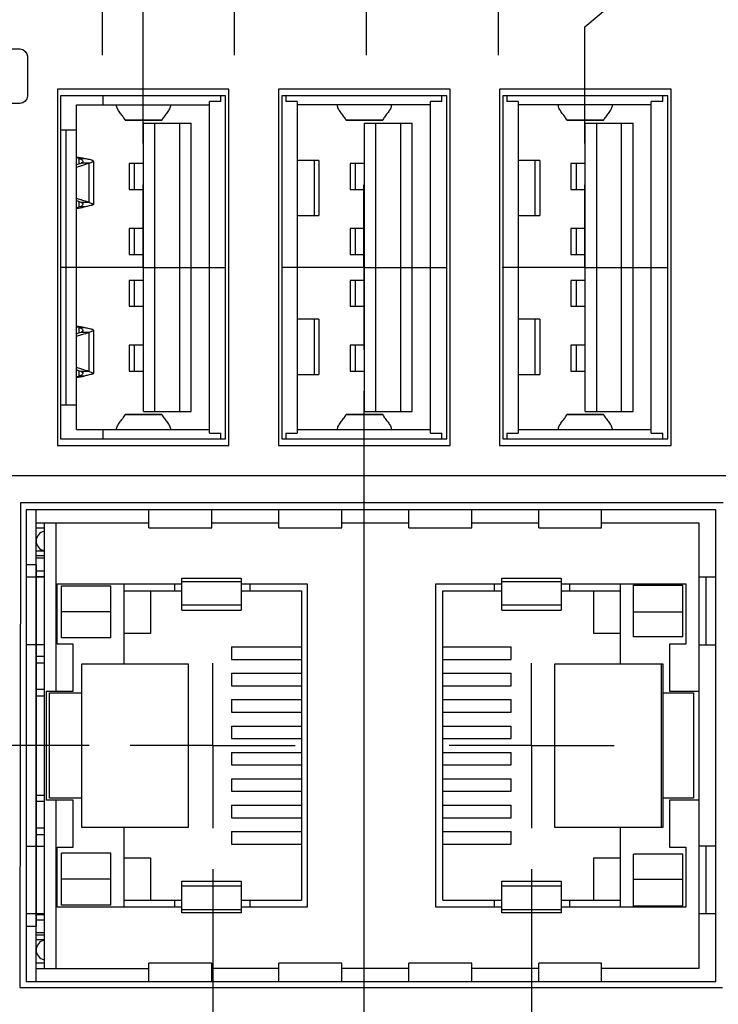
# Model space of a CAD drawing. Header units: inches. Extents: x 0.2 to 16.8, y 0.2 to 10.8.
# Tile 10 of 23: x 7.8 to 8.9, y 5.8 to 7.3. Entities that reach past the tile are written whole.
import ezdxf

# ---------------------------------------------------------------- set-up
doc = ezdxf.new("R2010")
doc.units = ezdxf.units.IN
doc.header["$LTSCALE"] = 0.935
doc.header["$MEASUREMENT"] = 0
doc.linetypes.add('CENTER', pattern=[0.6, 0.375, -0.075, 0.075, -0.075])
doc.linetypes.add('PHANTOM', pattern=[0.8, 0.45, -0.05, 0.1, -0.05, 0.1, -0.05])
doc.layers.get('0').update_dxf_attribs({"linetype": 'CONTINUOUS'})
for name, color, linetype in [('DATUMCURVES', 7, 'CONTINUOUS'), ('DEFAULT_1', 7, 'CENTER'), ('DIMENSIONS', 7, 'CONTINUOUS')]:
    doc.layers.add(name, color=color, linetype=linetype)
doc.styles.get("Standard").update_dxf_attribs({"font": 'txt', "width": 0.8})
doc.dimstyles.new('DIMSTYLE_1', dxfattribs={"dimtxt": 0.125, "dimasz": 0.18, "dimexe": 0.18, "dimexo": 0.0625, "dimgap": 0.09, "dimtad": 0, "dimtih": 1, "dimtoh": 1, "dimdec": 3, "dimzin": 4, "dimdsep": 46, "dimtxsty": 'STANDARD', "dimblk": '_FILLED', "dimblk1": '_FILLED', "dimblk2": '_FILLED', "dimcen": 0.09, "dimadec": 0, "dimazin": 0, "dimtp": 0.01, "dimtm": 0.01, "dimtfac": 1, "dimtdec": 3, "dimtofl": 0, "dimtmove": 0, "dimatfit": 3, "dimldrblk": '_FILLED', "dimfxl": 1, "dimtolj": 1, "dimtzin": 4, "dimarcsym": 0})

# ---------------------------------------------------------------- blocks, each defined once
blk = doc.blocks.new('*D6')
at = {"layer": 'DIMENSIONS', "color": 2, "linetype": 'CONTINUOUS'}
blk.add_line((7.9165, 6.209), (6.44, 6.209), dxfattribs=at)
at = {"layer": 'DIMENSIONS', "color": 2, "linetype": 'CONTINUOUS', "insert": (6.3775, 6.2715), "char_height": 0.125, "width": 1.225, "attachment_point": 3, "line_spacing_factor": 0.9}
blk.add_mtext('2.878{\\Ftxt.shx;\\W1.000000;\\H0.125000; }[73.1]', dxfattribs=at)
blk = doc.blocks.new('_FILLED')
at = {"color": 0, "linetype": 'BYBLOCK'}
blk.add_solid([(0, 0), (-1, 0.1736), (-1, -0.1736)], dxfattribs=at)
blk = doc.blocks.new('*D14')
at = {"layer": 'DIMENSIONS', "color": 2, "linetype": 'CONTINUOUS'}
for p, q in [((8.104, 6.0215), (8.104, 5.7547)), ((8.104, 5.7547), (8.2713, 5.559)), ((8.2713, 5.559), (8.2713, 2.4487))]:
    blk.add_line(p, q, dxfattribs=at)
at = {"layer": 'DIMENSIONS', "color": 2, "linetype": 'CONTINUOUS', "insert": (8.2088, 2.3862), "char_height": 0.125, "width": 1.325, "attachment_point": 3, "rotation": 90, "line_spacing_factor": 0.9}
blk.add_mtext('1.717{\\Ftxt.shx;\\W1.000000;\\H0.125000; }[43.62]', dxfattribs=at)
blk = doc.blocks.new('*D15')
at = {"layer": 'DIMENSIONS', "color": 2, "linetype": 'CONTINUOUS'}
for p, q in [((8.587, 6.0215), (8.587, 5.5366)), ((8.587, 5.5366), (8.7152, 5.4122)), ((8.7152, 5.4122), (8.7152, 2.4487))]:
    blk.add_line(p, q, dxfattribs=at)
at = {"layer": 'DIMENSIONS', "color": 2, "linetype": 'CONTINUOUS', "insert": (8.6527, 2.3862), "char_height": 0.125, "width": 1.325, "attachment_point": 3, "rotation": 90, "line_spacing_factor": 0.9}
blk.add_mtext('1.234{\\Ftxt.shx;\\W1.000000;\\H0.125000; }[31.35]', dxfattribs=at)
blk = doc.blocks.new('*D18')
at = {"layer": 'DIMENSIONS', "color": 2, "linetype": 'CONTINUOUS'}
for p, q in [((8.9394, 7.5287), (8.9394, 8.9992)), ((8.6676, 7.2983), (8.9394, 7.5287)), ((8.6676, 7.1214), (8.6676, 7.2983))]:
    blk.add_line(p, q, dxfattribs=at)
at = {"layer": 'DIMENSIONS', "color": 2, "linetype": 'CONTINUOUS', "insert": (8.8769, 9.0617), "char_height": 0.125, "width": 1.325, "attachment_point": 1, "rotation": 90, "line_spacing_factor": 0.9}
blk.add_mtext('1.154{\\Ftxt.shx;\\W1.000000;\\H0.125000; }[29.31]', dxfattribs=at)
blk = doc.blocks.new('*D19')
at = {"layer": 'DIMENSIONS', "color": 2, "linetype": 'CONTINUOUS'}
for p, q in [((7.8915, 8.1745), (7.8915, 8.9992)), ((7.9983, 8.1042), (7.8915, 8.1745)), ((7.9983, 7.1214), (7.9983, 8.1042))]:
    blk.add_line(p, q, dxfattribs=at)
at = {"layer": 'DIMENSIONS', "color": 2, "linetype": 'CONTINUOUS', "insert": (7.829, 9.0617), "char_height": 0.125, "width": 1.325, "attachment_point": 1, "rotation": 90, "line_spacing_factor": 0.9}
blk.add_mtext('1.823{\\Ftxt.shx;\\W1.000000;\\H0.125000; }[46.31]', dxfattribs=at)
blk = doc.blocks.new('*D24')
at = {"layer": 'DIMENSIONS', "color": 2, "linetype": 'CONTINUOUS'}
for p, q in [((8.3329, 6.7464), (8.3329, 5.6674)), ((8.3329, 5.6674), (8.4796, 5.4711)), ((8.4796, 5.4711), (8.4796, 2.4487))]:
    blk.add_line(p, q, dxfattribs=at)
at = {"layer": 'DIMENSIONS', "color": 2, "linetype": 'CONTINUOUS', "insert": (8.4171, 2.3862), "char_height": 0.125, "width": 1.325, "attachment_point": 3, "rotation": 90, "line_spacing_factor": 0.9}
blk.add_mtext('1.489{\\Ftxt.shx;\\W1.000000;\\H0.125000; }[37.81]', dxfattribs=at)

msp = doc.modelspace()

# ---------------------------------------------------------------- linework, layer by layer
at = {"color": 7, "linetype": 'CONTINUOUS'}
for p, q in [((7.8685, 7.2041), (7.8685, 6.6641)), ((8.1285, 7.2041), (7.8685, 7.2041)), ((7.8735, 7.1941), (7.8735, 6.6741)), ((8.1235, 7.1941), (7.8735, 7.1941)), ((7.9372, 7.1941), (7.9372, 7.18)), ((8.1164, 7.1853), (8.1164, 7.1941)), ((8.1235, 6.6741), (8.1235, 7.1941)), ((8.1285, 6.6641), (8.1285, 7.2041)), ((8.2035, 7.2041), (8.2035, 6.6641)), ((8.4635, 7.2041), (8.2035, 7.2041)), ((8.2085, 7.1941), (8.2085, 6.6741)), ((8.4585, 7.1941), (8.2085, 7.1941)), ((8.2148, 7.1941), (8.2148, 7.1853)), ((8.451, 7.1853), (8.451, 7.1941)), ((8.4585, 6.6741), (8.4585, 7.1941)), ((8.4635, 6.6641), (8.4635, 7.2041)), ((8.5385, 7.2041), (8.5385, 6.6641)), ((8.7985, 7.2041), (8.5385, 7.2041)), ((8.5435, 7.1941), (8.5435, 6.6741)), ((8.7935, 7.1941), (8.5435, 7.1941)), ((8.5494, 7.1941), (8.5494, 7.1853)), ((8.7857, 7.1853), (8.7857, 7.1941)), ((8.7935, 6.6741), (8.7935, 7.1941)), ((8.7985, 6.6641), (8.7985, 7.2041)), ((7.8975, 6.6879), (7.8975, 7.18)), ((7.8975, 7.18), (8.0991, 7.18)), ((8.0991, 6.6825), (8.0991, 7.1853)), ((8.1164, 7.1853), (8.0991, 7.1853)), ((8.2321, 7.1853), (8.2148, 7.1853)), ((8.2321, 7.1853), (8.2321, 6.6825)), ((8.4337, 7.18), (8.2321, 7.18)), ((8.4337, 6.6825), (8.4337, 7.1853)), ((8.451, 7.1853), (8.4337, 7.1853)), ((8.5668, 7.1853), (8.5494, 7.1853)), ((8.5668, 7.1853), (8.5668, 6.6825)), ((8.7683, 7.18), (8.5668, 7.18)), ((8.7683, 6.6825), (8.7683, 7.1853)), ((8.7857, 7.1853), (8.7683, 7.1853)), ((7.9713, 7.1572), (7.971, 7.1576)), ((7.971, 7.1576), (8.0272, 7.1576)), ((7.9713, 7.1572), (8.0268, 7.1572)), ((7.9991, 6.7154), (7.9991, 7.1524)), ((7.9991, 7.1524), (8.0715, 7.1524)), ((8.0164, 6.7154), (8.0164, 7.1524)), ((8.0268, 7.1572), (8.0272, 7.1576)), ((8.0542, 6.7154), (8.0542, 7.1524)), ((8.0715, 6.7154), (8.0715, 7.1524)), ((8.306, 7.1572), (8.3056, 7.1576)), ((8.3056, 7.1576), (8.3618, 7.1576)), ((8.3059, 7.1572), (8.3615, 7.1572)), ((8.3337, 6.7154), (8.3337, 7.1524)), ((8.3337, 7.1524), (8.4061, 7.1524)), ((8.351, 6.7154), (8.351, 7.1524)), ((8.3614, 7.1572), (8.3618, 7.1576)), ((8.3888, 6.7154), (8.3888, 7.1524)), ((8.4061, 6.7154), (8.4061, 7.1524)), ((8.6406, 7.1572), (8.6402, 7.1576)), ((8.6402, 7.1576), (8.6964, 7.1576)), ((8.6406, 7.1572), (8.6961, 7.1572)), ((8.6683, 6.7154), (8.6683, 7.1524)), ((8.6683, 7.1524), (8.7408, 7.1524)), ((8.6857, 6.7154), (8.6857, 7.1524)), ((8.6961, 7.1572), (8.6964, 7.1576)), ((8.7235, 6.7154), (8.7235, 7.1524)), ((8.7408, 6.7154), (8.7408, 7.1524)), ((7.8735, 7.1426), (7.8975, 7.1426)), ((7.8817, 6.7253), (7.8817, 7.1426)), ((7.9014, 7.0909), (7.9014, 7.0988)), ((7.9014, 7.0988), (7.9093, 7.0988)), ((7.9047, 7.0921), (7.9169, 7.0921)), ((7.9169, 7.0322), (7.9169, 7.0921)), ((7.9231, 7.095), (7.9231, 7.0293)), ((7.9774, 7.0914), (7.9774, 7.052)), ((7.9991, 7.0914), (7.9774, 7.0914)), ((7.9851, 7.0914), (7.9851, 7.052)), ((8.2648, 7.0961), (8.2321, 7.0961)), ((8.258, 7.0127), (8.258, 7.0961)), ((8.2648, 7.0961), (8.2648, 7.0127)), ((8.312, 7.0914), (8.312, 7.052)), ((8.3337, 7.0914), (8.312, 7.0914)), ((8.3198, 7.0914), (8.3198, 7.052)), ((8.5994, 7.0961), (8.5668, 7.0961)), ((8.5926, 7.0127), (8.5926, 7.0961)), ((8.5994, 7.0961), (8.5994, 7.0127)), ((8.6467, 7.0914), (8.6467, 7.052)), ((8.6683, 7.0914), (8.6467, 7.0914)), ((8.6544, 7.0914), (8.6544, 7.052)), ((7.9774, 7.052), (7.9991, 7.052)), ((8.312, 7.052), (8.3337, 7.052)), ((8.6467, 7.052), (8.6683, 7.052)), ((7.9014, 7.0254), (7.9014, 7.0334)), ((7.9169, 7.0322), (7.9047, 7.0322)), ((7.9093, 7.0254), (7.9014, 7.0254)), ((8.2321, 7.0127), (8.2648, 7.0127)), ((8.5668, 7.0127), (8.5994, 7.0127)), ((7.9774, 6.993), (7.9774, 6.9536)), ((7.9991, 6.993), (7.9774, 6.993)), ((7.9851, 6.993), (7.9851, 6.9536)), ((8.312, 6.993), (8.312, 6.9536)), ((8.3337, 6.993), (8.312, 6.993)), ((8.3198, 6.993), (8.3198, 6.9536)), ((8.6467, 6.993), (8.6467, 6.9536)), ((8.6683, 6.993), (8.6467, 6.993)), ((8.6544, 6.993), (8.6544, 6.9536)), ((7.9774, 6.9536), (7.9991, 6.9536)), ((8.312, 6.9536), (8.3337, 6.9536)), ((8.6467, 6.9536), (8.6683, 6.9536)), ((7.9774, 6.9142), (7.9774, 6.8749)), ((7.9991, 6.9142), (7.9774, 6.9142)), ((7.9851, 6.9142), (7.9851, 6.8749)), ((8.312, 6.9142), (8.312, 6.8749)), ((8.3337, 6.9142), (8.312, 6.9142)), ((8.3198, 6.9142), (8.3198, 6.8749)), ((8.6467, 6.9142), (8.6467, 6.8749)), ((8.6683, 6.9142), (8.6467, 6.9142)), ((8.6544, 6.9142), (8.6544, 6.8749)), ((7.9774, 6.8749), (7.9991, 6.8749)), ((8.312, 6.8749), (8.3337, 6.8749)), ((8.6467, 6.8749), (8.6683, 6.8749)), ((8.2648, 6.8552), (8.2321, 6.8552)), ((8.258, 6.7717), (8.258, 6.8552)), ((8.2648, 6.8552), (8.2648, 6.7717)), ((8.5994, 6.8552), (8.5668, 6.8552)), ((8.5926, 6.7717), (8.5926, 6.8552)), ((8.5994, 6.8552), (8.5994, 6.7717)), ((7.9014, 6.8346), (7.9014, 6.8425)), ((7.9014, 6.8425), (7.9093, 6.8425)), ((7.9231, 6.8387), (7.9231, 6.773)), ((7.9047, 6.8358), (7.9169, 6.8358)), ((7.9169, 6.7759), (7.9169, 6.8358)), ((7.9774, 6.8158), (7.9774, 6.7764)), ((7.9991, 6.8158), (7.9774, 6.8158)), ((7.9851, 6.8158), (7.9851, 6.7764)), ((8.312, 6.8158), (8.312, 6.7764)), ((8.3337, 6.8158), (8.312, 6.8158)), ((8.3198, 6.8158), (8.3198, 6.7764)), ((8.6467, 6.8158), (8.6467, 6.7764)), ((8.6683, 6.8158), (8.6467, 6.8158)), ((8.6544, 6.8158), (8.6544, 6.7764)), ((7.9014, 6.7691), (7.9014, 6.7771)), ((7.9774, 6.7764), (7.9991, 6.7764)), ((8.312, 6.7764), (8.3337, 6.7764)), ((8.6467, 6.7764), (8.6683, 6.7764)), ((7.9093, 6.7691), (7.9014, 6.7691)), ((7.9169, 6.7759), (7.9047, 6.7759)), ((8.2321, 6.7717), (8.2648, 6.7717)), ((8.5668, 6.7717), (8.5994, 6.7717)), ((7.8735, 6.7253), (7.8975, 6.7253)), ((7.9713, 6.7106), (7.971, 6.7103)), ((8.0272, 6.7103), (7.971, 6.7103)), ((8.0268, 6.7106), (7.9713, 6.7106)), ((7.9991, 6.7154), (8.0715, 6.7154)), ((8.0268, 6.7106), (8.0272, 6.7103)), ((8.306, 6.7106), (8.3056, 6.7103)), ((8.3618, 6.7103), (8.3056, 6.7103)), ((8.3615, 6.7106), (8.3059, 6.7106)), ((8.3337, 6.7154), (8.4061, 6.7154)), ((8.3614, 6.7106), (8.3618, 6.7103)), ((8.6406, 6.7106), (8.6402, 6.7103)), ((8.6964, 6.7103), (8.6402, 6.7103)), ((8.6961, 6.7106), (8.6406, 6.7106)), ((8.6683, 6.7154), (8.7408, 6.7154)), ((8.6961, 6.7106), (8.6964, 6.7103)), ((7.8975, 6.6879), (8.0991, 6.6879)), ((7.9372, 6.6879), (7.9372, 6.6741)), ((8.2321, 6.6879), (8.4337, 6.6879)), ((8.5668, 6.6879), (8.7683, 6.6879)), ((7.8735, 6.6741), (8.1235, 6.6741)), ((8.0991, 6.6825), (8.1164, 6.6825)), ((8.1164, 6.6741), (8.1164, 6.6825)), ((8.2085, 6.6741), (8.4585, 6.6741)), ((8.2148, 6.6825), (8.2148, 6.6741)), ((8.2148, 6.6825), (8.2321, 6.6825)), ((8.4337, 6.6825), (8.451, 6.6825)), ((8.451, 6.6741), (8.451, 6.6825)), ((8.5435, 6.6741), (8.7935, 6.6741)), ((8.5494, 6.6825), (8.5494, 6.6741)), ((8.5494, 6.6825), (8.5668, 6.6825)), ((8.7683, 6.6825), (8.7857, 6.6825)), ((8.7857, 6.6741), (8.7857, 6.6825)), ((7.8685, 6.6641), (8.1285, 6.6641)), ((8.2035, 6.6641), (8.4635, 6.6641)), ((8.5385, 6.6641), (8.7985, 6.6641)), ((7.8125, 6.5771), (7.8115, 5.8421)), ((8.8775, 6.5771), (7.8125, 6.5771)), ((7.8215, 6.5665), (7.8215, 5.8516)), ((8.8664, 6.5665), (7.8215, 6.5665)), ((7.8365, 6.4635), (7.8365, 6.5665)), ((8.0073, 6.5389), (8.0073, 6.5665)), ((8.1026, 6.5389), (8.1026, 6.5665)), ((8.2042, 6.5389), (8.2042, 6.5665)), ((8.2994, 6.5389), (8.2994, 6.5665)), ((8.401, 6.5389), (8.401, 6.5665)), ((8.4963, 6.5389), (8.4963, 6.5665)), ((8.5979, 6.5389), (8.5979, 6.5665)), ((8.6931, 6.5389), (8.6931, 6.5665)), ((8.8664, 5.8516), (8.8664, 6.5665)), ((7.8365, 6.5468), (8.0073, 6.5468)), ((7.8365, 6.5389), (7.8485, 6.5389)), ((7.8485, 6.5468), (7.8485, 5.8712)), ((7.8662, 6.5468), (7.8662, 6.2917)), ((8.0073, 6.5389), (8.1026, 6.5389)), ((8.1026, 6.5468), (8.2042, 6.5468)), ((8.2042, 6.5389), (8.2994, 6.5389)), ((8.2994, 6.5468), (8.401, 6.5468)), ((8.401, 6.5389), (8.4963, 6.5389)), ((8.4963, 6.5468), (8.5979, 6.5468)), ((8.5979, 6.5389), (8.6931, 6.5389)), ((8.6931, 6.5468), (8.8404, 6.5468)), ((8.8404, 6.5468), (8.8404, 5.8712)), ((7.8485, 6.5037), (7.8365, 6.5037)), ((7.8485, 6.4966), (7.8365, 6.4966)), ((7.8485, 6.493), (7.8365, 6.493)), ((7.8365, 6.4829), (7.8215, 6.4829)), ((7.8485, 6.4641), (7.8215, 6.4641)), ((7.8358, 6.4641), (7.8358, 6.3617)), ((7.8485, 6.4734), (7.8365, 6.4734)), ((7.8365, 6.4655), (7.8485, 6.4655)), ((8.8664, 6.4641), (8.8404, 6.4641)), ((8.8515, 6.3614), (8.8515, 6.4641)), ((7.8683, 6.3629), (7.8683, 6.4541)), ((7.8683, 6.4541), (8.0569, 6.4541)), ((7.8746, 6.3722), (7.8746, 6.4509)), ((7.8746, 6.4509), (7.9494, 6.4509)), ((7.9494, 6.3722), (7.9494, 6.4509)), ((7.9695, 6.333), (7.9695, 6.4541)), ((8.0467, 6.4434), (8.0467, 6.4541)), ((8.0569, 6.4144), (8.0569, 6.4625)), ((8.0569, 6.4625), (8.147, 6.4625)), ((8.147, 6.4574), (8.0569, 6.4574)), ((8.147, 6.4625), (8.147, 6.4144)), ((8.147, 6.4541), (8.247, 6.4541)), ((8.1605, 6.4434), (8.1605, 6.4541)), ((8.247, 6.4541), (8.247, 5.9639)), ((8.4419, 5.9639), (8.4419, 6.4541)), ((8.4419, 6.4541), (8.5419, 6.4541)), ((8.5305, 6.4541), (8.5305, 6.4434)), ((8.5419, 6.4144), (8.5419, 6.4625)), ((8.5419, 6.4625), (8.6321, 6.4625)), ((8.6321, 6.4574), (8.5419, 6.4574)), ((8.6321, 6.4625), (8.6321, 6.4144)), ((8.6321, 6.4541), (8.8206, 6.4541)), ((8.6443, 6.4541), (8.6443, 6.4434)), ((8.7215, 6.4541), (8.7215, 6.333)), ((8.7416, 6.3736), (8.7416, 6.4523)), ((8.7416, 6.4523), (8.8164, 6.4523)), ((8.8164, 6.3736), (8.8164, 6.4523)), ((8.8206, 6.4541), (8.8206, 6.3629)), ((7.9695, 6.4434), (8.0569, 6.4434)), ((8.0097, 6.4434), (8.0097, 6.3791)), ((8.147, 6.4434), (8.2384, 6.4434)), ((8.2384, 6.4434), (8.2384, 5.9745)), ((8.4526, 5.9745), (8.4526, 6.4434)), ((8.4526, 6.4434), (8.5419, 6.4434)), ((8.6321, 6.4434), (8.7215, 6.4434)), ((8.6813, 6.3791), (8.6813, 6.4434)), ((8.0569, 6.4223), (8.147, 6.4223)), ((8.5419, 6.4223), (8.6321, 6.4223)), ((7.9494, 6.4116), (7.8746, 6.4116)), ((8.0569, 6.4144), (8.147, 6.4144)), ((8.5419, 6.4144), (8.6321, 6.4144)), ((8.7416, 6.4116), (8.8164, 6.4116)), ((8.0097, 6.3791), (7.9695, 6.3791)), ((8.7215, 6.3791), (8.6813, 6.3791)), ((8.8164, 6.3736), (8.7416, 6.3736)), ((7.8485, 6.3617), (7.8215, 6.3617)), ((7.8365, 6.0562), (7.8365, 6.3617)), ((7.8927, 6.3629), (7.8683, 6.3629)), ((7.9494, 6.3722), (7.8746, 6.3722)), ((7.8927, 6.2917), (7.8927, 6.3629)), ((8.1325, 6.3586), (8.1325, 6.3397)), ((8.1325, 6.3586), (8.2384, 6.3586)), ((8.4526, 6.3586), (8.5563, 6.3586)), ((8.5563, 6.3397), (8.5563, 6.3586)), ((8.7962, 6.3629), (8.7962, 6.2917)), ((8.8206, 6.3629), (8.7962, 6.3629)), ((8.8664, 6.3614), (8.8404, 6.3614)), ((7.8485, 6.3438), (7.8365, 6.3438)), ((7.8485, 6.334), (7.8365, 6.334)), ((7.9054, 6.085), (7.9054, 6.333)), ((7.9054, 6.333), (8.0668, 6.333)), ((8.0668, 6.333), (8.0668, 6.085)), ((8.1325, 6.3397), (8.2384, 6.3397)), ((8.4526, 6.3397), (8.5563, 6.3397)), ((8.6221, 6.085), (8.6221, 6.333)), ((8.6221, 6.333), (8.7857, 6.333)), ((8.7836, 6.333), (8.7836, 6.085)), ((8.7857, 6.333), (8.7857, 6.085)), ((8.1325, 6.3186), (8.1325, 6.2997)), ((8.1325, 6.3186), (8.2384, 6.3186)), ((8.4526, 6.3186), (8.5563, 6.3186)), ((8.5563, 6.2997), (8.5563, 6.3186)), ((8.1325, 6.2997), (8.2384, 6.2997)), ((8.4526, 6.2997), (8.5563, 6.2997)), ((7.8485, 6.2938), (7.8365, 6.2938)), ((7.8485, 6.284), (7.8365, 6.284)), ((7.8515, 6.2917), (7.8515, 6.1263)), ((7.8515, 6.2917), (7.8927, 6.2917)), ((7.8564, 6.1291), (7.8564, 6.2889)), ((7.8564, 6.2889), (7.9054, 6.2889)), ((8.7857, 6.2889), (8.8325, 6.2889)), ((8.7962, 6.2917), (8.8404, 6.2917)), ((8.8325, 6.2889), (8.8325, 6.1291)), ((8.1325, 6.2786), (8.1325, 6.2597)), ((8.1325, 6.2786), (8.2384, 6.2786)), ((8.4526, 6.2786), (8.5563, 6.2786)), ((8.5563, 6.2597), (8.5563, 6.2786)), ((8.1325, 6.2597), (8.2384, 6.2597)), ((8.4526, 6.2597), (8.5563, 6.2597)), ((8.1325, 6.2386), (8.1325, 6.2197)), ((8.1325, 6.2386), (8.2384, 6.2386)), ((8.4526, 6.2386), (8.5563, 6.2386)), ((8.5563, 6.2197), (8.5563, 6.2386)), ((8.1325, 6.2197), (8.2384, 6.2197)), ((8.4526, 6.2197), (8.5563, 6.2197)), ((8.1325, 6.1986), (8.1325, 6.1797)), ((8.1325, 6.1986), (8.2384, 6.1986)), ((8.4526, 6.1986), (8.5563, 6.1986)), ((8.5563, 6.1797), (8.5563, 6.1986)), ((8.1325, 6.1797), (8.2384, 6.1797)), ((8.4526, 6.1797), (8.5563, 6.1797)), ((8.1325, 6.1586), (8.1325, 6.1397)), ((8.1325, 6.1586), (8.2384, 6.1586)), ((8.4526, 6.1586), (8.5563, 6.1586)), ((8.5563, 6.1397), (8.5563, 6.1586)), ((8.1325, 6.1397), (8.2384, 6.1397)), ((8.4526, 6.1397), (8.5563, 6.1397)), ((7.8365, 6.134), (7.8485, 6.134)), ((7.8485, 6.1241), (7.8365, 6.1241)), ((7.8927, 6.1263), (7.8515, 6.1263)), ((7.9054, 6.1291), (7.8564, 6.1291)), ((7.8662, 6.1263), (7.8662, 5.8712)), ((7.8927, 6.0551), (7.8927, 6.1263)), ((8.8325, 6.1291), (8.7857, 6.1291)), ((8.7962, 6.1263), (8.7962, 6.0551)), ((8.8404, 6.1263), (8.7962, 6.1263)), ((8.1325, 6.1186), (8.1325, 6.0997)), ((8.1325, 6.1186), (8.2384, 6.1186)), ((8.4526, 6.1186), (8.5563, 6.1186)), ((8.5563, 6.0997), (8.5563, 6.1186)), ((8.1325, 6.0997), (8.2384, 6.0997)), ((8.4526, 6.0997), (8.5563, 6.0997)), ((7.8485, 6.084), (7.8365, 6.084)), ((8.0668, 6.085), (7.9054, 6.085)), ((7.9695, 5.9639), (7.9695, 6.085)), ((8.1325, 6.0786), (8.1325, 6.0597)), ((8.1325, 6.0786), (8.2384, 6.0786)), ((8.4526, 6.0786), (8.5563, 6.0786)), ((8.5563, 6.0597), (8.5563, 6.0786)), ((8.7857, 6.085), (8.6221, 6.085)), ((8.7215, 6.085), (8.7215, 5.9639)), ((7.8365, 6.0741), (7.8485, 6.0741)), ((8.1325, 6.0597), (8.2384, 6.0597)), ((8.4526, 6.0597), (8.5563, 6.0597)), ((7.8485, 6.0562), (7.8215, 6.0562)), ((7.8358, 6.0562), (7.8358, 5.9539)), ((7.8683, 5.9639), (7.8683, 6.0551)), ((7.8683, 6.0551), (7.8927, 6.0551)), ((7.8746, 5.9671), (7.8746, 6.0458)), ((7.9494, 6.0458), (7.8746, 6.0458)), ((7.9494, 5.9671), (7.9494, 6.0458)), ((8.7962, 6.0551), (8.8206, 6.0551)), ((8.8206, 6.0551), (8.8206, 5.9639)), ((8.8664, 6.0566), (8.8404, 6.0566)), ((8.8515, 5.9539), (8.8515, 6.0566)), ((7.9695, 6.0389), (8.0097, 6.0389)), ((8.0097, 6.0389), (8.0097, 5.9745)), ((8.6813, 5.9745), (8.6813, 6.0389)), ((8.6813, 6.0389), (8.7215, 6.0389)), ((8.7416, 5.9657), (8.7416, 6.0444)), ((8.8164, 6.0444), (8.7416, 6.0444)), ((8.8164, 5.9657), (8.8164, 6.0444)), ((7.9494, 6.0064), (7.8746, 6.0064)), ((8.0569, 5.9554), (8.0569, 6.0036)), ((8.0569, 6.0036), (8.147, 6.0036)), ((8.147, 6.0036), (8.147, 5.9554)), ((8.5419, 5.9554), (8.5419, 6.0036)), ((8.5419, 6.0036), (8.6321, 6.0036)), ((8.6321, 6.0036), (8.6321, 5.9554)), ((8.7416, 6.0064), (8.8164, 6.0064)), ((8.147, 5.9957), (8.0569, 5.9957)), ((8.6321, 5.9957), (8.5419, 5.9957)), ((7.9695, 5.9745), (8.0569, 5.9745)), ((8.0467, 5.9639), (8.0467, 5.9745)), ((8.147, 5.9745), (8.2384, 5.9745)), ((8.1605, 5.9639), (8.1605, 5.9745)), ((8.4526, 5.9745), (8.5419, 5.9745)), ((8.5305, 5.9745), (8.5305, 5.9639)), ((8.6321, 5.9745), (8.7215, 5.9745)), ((8.6443, 5.9745), (8.6443, 5.9639)), ((8.0569, 5.9639), (7.8683, 5.9639)), ((7.9494, 5.9671), (7.8746, 5.9671)), ((8.0569, 5.9606), (8.147, 5.9606)), ((8.147, 5.9554), (8.0569, 5.9554)), ((8.247, 5.9639), (8.147, 5.9639)), ((8.5419, 5.9639), (8.4419, 5.9639)), ((8.5419, 5.9606), (8.6321, 5.9606)), ((8.6321, 5.9554), (8.5419, 5.9554)), ((8.8206, 5.9639), (8.6321, 5.9639)), ((8.8164, 5.9657), (8.7416, 5.9657)), ((7.8485, 5.9539), (7.8215, 5.9539)), ((7.8365, 5.8516), (7.8365, 5.9543)), ((7.8485, 5.9525), (7.8365, 5.9525)), ((7.8365, 5.9446), (7.8485, 5.9446)), ((8.8664, 5.9539), (8.8404, 5.9539)), ((7.8365, 5.9349), (7.8215, 5.9349)), ((7.8485, 5.9249), (7.8365, 5.9249)), ((7.8485, 5.9214), (7.8365, 5.9214)), ((7.8485, 5.9143), (7.8365, 5.9143)), ((7.8485, 5.8791), (7.8365, 5.8791)), ((7.8365, 5.8712), (8.0073, 5.8712)), ((8.0073, 5.8516), (8.0073, 5.8791)), ((8.1026, 5.8791), (8.0073, 5.8791)), ((8.1026, 5.8516), (8.1026, 5.8791)), ((8.2042, 5.8712), (8.1026, 5.8712)), ((8.2042, 5.8516), (8.2042, 5.8791)), ((8.2994, 5.8791), (8.2042, 5.8791)), ((8.2994, 5.8516), (8.2994, 5.8791)), ((8.401, 5.8712), (8.2994, 5.8712)), ((8.401, 5.8516), (8.401, 5.8791)), ((8.4963, 5.8791), (8.401, 5.8791)), ((8.4963, 5.8516), (8.4963, 5.8791)), ((8.5979, 5.8712), (8.4963, 5.8712)), ((8.5979, 5.8516), (8.5979, 5.8791)), ((8.6931, 5.8791), (8.5979, 5.8791)), ((8.6931, 5.8516), (8.6931, 5.8791)), ((8.8404, 5.8712), (8.6931, 5.8712)), ((7.8215, 5.8516), (8.8664, 5.8516)), ((7.8115, 5.8421), (8.8765, 5.8421))]:
    msp.add_line(p, q, dxfattribs=at)
for centre, radius, start, end in [((7.8728, 6.9421), 0.1609, 76.8783, 81.1623), ((7.8647, 6.9416), 0.1615, 76.8684, 78.2988), ((7.8168, 7.3414), 0.2644, 287.774, 289.4229), ((7.8296, 7.3397), 0.2626, 286.8803, 289.4322), ((7.8311, 7.3346), 0.2573, 284.9523, 286.4572), ((7.8305, 7.3367), 0.2594, 286.4558, 286.8778), ((7.8311, 6.7897), 0.2573, 73.5428, 75.0477), ((7.8168, 6.7829), 0.2644, 70.5771, 72.226), ((7.8305, 6.7876), 0.2594, 73.1222, 73.5442), ((7.8292, 6.7835), 0.2637, 70.5732, 73.1143), ((7.8647, 7.1827), 0.1615, 281.7012, 283.1317), ((7.8728, 7.1822), 0.1609, 278.8377, 283.1217), ((7.8728, 6.6858), 0.1609, 76.8783, 81.1623), ((7.8647, 6.6853), 0.1615, 76.8684, 78.2988), ((7.8168, 7.0851), 0.2644, 287.774, 289.4229), ((7.8311, 7.0783), 0.2573, 284.9523, 286.4572), ((7.8305, 7.0804), 0.2594, 286.4558, 286.8778), ((7.8296, 7.0834), 0.2626, 286.8803, 289.4322), ((7.8311, 6.5334), 0.2573, 73.5428, 75.0477), ((7.8168, 6.5266), 0.2644, 70.5771, 72.226), ((7.8305, 6.5313), 0.2594, 73.1222, 73.5442), ((7.8292, 6.5272), 0.2637, 70.5732, 73.1143), ((7.8647, 6.9264), 0.1615, 281.7012, 283.1317), ((7.8728, 6.9259), 0.1609, 278.8377, 283.1217), ((7.8514, 6.519), 0.015, 101.4691, 258.5307), ((7.8514, 5.899), 0.015, 101.4691, 258.5307)]:
    msp.add_arc(centre, radius, start, end, dxfattribs=at)
for points, knots in [([(7.971, 7.1576), (7.97, 7.1595), (7.9675, 7.1633), (7.9639, 7.1677), (7.9613, 7.1714), (7.9592, 7.1749), (7.9582, 7.1779), (7.9582, 7.1798)], [0, 0, 0, 0, 0.252922, 0.522366, 0.653503, 0.777575, 1, 1, 1, 1]), ([(8.0399, 7.1798), (8.0399, 7.1779), (8.0389, 7.1749), (8.0368, 7.1714), (8.0342, 7.1677), (8.0306, 7.1633), (8.0281, 7.1595), (8.0272, 7.1576)], [0, 0, 0, 0, 0.222425, 0.346497, 0.477634, 0.747078, 1, 1, 1, 1]), ([(8.3056, 7.1576), (8.3047, 7.1595), (8.3021, 7.1633), (8.2986, 7.1677), (8.2959, 7.1714), (8.2938, 7.1749), (8.2928, 7.1779), (8.2928, 7.1798)], [0, 0, 0, 0, 0.252922, 0.522366, 0.653503, 0.777575, 1, 1, 1, 1]), ([(8.3746, 7.1798), (8.3746, 7.1779), (8.3736, 7.1749), (8.3715, 7.1714), (8.3688, 7.1677), (8.3653, 7.1633), (8.3627, 7.1595), (8.3618, 7.1576)], [0, 0, 0, 0, 0.222425, 0.346497, 0.477634, 0.747078, 1, 1, 1, 1]), ([(8.6402, 7.1576), (8.6393, 7.1595), (8.6367, 7.1633), (8.6332, 7.1677), (8.6306, 7.1714), (8.6285, 7.1749), (8.6275, 7.1779), (8.6275, 7.1798)], [0, 0, 0, 0, 0.252922, 0.522366, 0.653503, 0.777575, 1, 1, 1, 1]), ([(8.7092, 7.1798), (8.7092, 7.1779), (8.7082, 7.1749), (8.7061, 7.1714), (8.7035, 7.1677), (8.6999, 7.1633), (8.6974, 7.1595), (8.6964, 7.1576)], [0, 0, 0, 0, 0.222425, 0.346497, 0.477634, 0.747078, 1, 1, 1, 1]), ([(7.9014, 7.0988), (7.9023, 7.0986), (7.9038, 7.0982), (7.906, 7.097), (7.9073, 7.0956), (7.9073, 7.0947)], [0, 0, 0, 0, 0.346567, 0.628531, 1, 1, 1, 1]), ([(7.9073, 7.0947), (7.9073, 7.0944), (7.9072, 7.0939), (7.9066, 7.0931), (7.9058, 7.0925), (7.9051, 7.0922), (7.9047, 7.0921)], [0, 0, 0, 0, 0.195502, 0.414669, 0.679681, 1, 1, 1, 1]), ([(7.9231, 7.095), (7.9231, 7.0951), (7.9229, 7.0954), (7.9225, 7.0956), (7.9219, 7.0959), (7.9208, 7.0963), (7.9184, 7.0969), (7.9145, 7.0977), (7.9112, 7.0984), (7.9093, 7.0988)], [0, 0, 0, 0, 0.032862, 0.057565, 0.089241, 0.174463, 0.288821, 0.599007, 1, 1, 1, 1]), ([(7.9169, 7.0921), (7.9178, 7.0924), (7.9193, 7.0929), (7.9211, 7.0936), (7.9221, 7.0941), (7.9227, 7.0944), (7.9231, 7.0947), (7.9231, 7.095)], [0, 0, 0, 0, 0.400432, 0.702155, 0.813436, 0.898591, 1, 1, 1, 1]), ([(7.9047, 7.0322), (7.9051, 7.0321), (7.9058, 7.0318), (7.9066, 7.0312), (7.9072, 7.0304), (7.9073, 7.0299), (7.9073, 7.0296)], [0, 0, 0, 0, 0.320354, 0.585309, 0.804462, 1, 1, 1, 1]), ([(7.9169, 7.0322), (7.9178, 7.0319), (7.9193, 7.0314), (7.9211, 7.0307), (7.9221, 7.0302), (7.9227, 7.0299), (7.9231, 7.0295), (7.9231, 7.0293)], [0, 0, 0, 0, 0.400388, 0.70207, 0.813357, 0.898532, 1, 1, 1, 1]), ([(7.9073, 7.0296), (7.9073, 7.0287), (7.906, 7.0272), (7.9038, 7.0261), (7.9023, 7.0256), (7.9014, 7.0254)], [0, 0, 0, 0, 0.371367, 0.653398, 1, 1, 1, 1]), ([(7.9231, 7.0293), (7.9231, 7.0292), (7.9229, 7.0289), (7.9225, 7.0287), (7.9219, 7.0284), (7.9208, 7.028), (7.9184, 7.0274), (7.9145, 7.0266), (7.9112, 7.0259), (7.9093, 7.0254)], [0, 0, 0, 0, 0.032867, 0.057569, 0.089244, 0.174464, 0.288825, 0.599012, 1, 1, 1, 1]), ([(7.9014, 6.8425), (7.9023, 6.8423), (7.9038, 6.8419), (7.906, 6.8407), (7.9073, 6.8393), (7.9073, 6.8384)], [0, 0, 0, 0, 0.346567, 0.628531, 1, 1, 1, 1]), ([(7.9073, 6.8384), (7.9073, 6.8381), (7.9072, 6.8376), (7.9066, 6.8368), (7.9058, 6.8362), (7.9051, 6.8359), (7.9047, 6.8358)], [0, 0, 0, 0, 0.195502, 0.414669, 0.679681, 1, 1, 1, 1]), ([(7.9231, 6.8387), (7.9231, 6.8388), (7.9229, 6.8391), (7.9225, 6.8393), (7.9219, 6.8396), (7.9208, 6.84), (7.9184, 6.8406), (7.9145, 6.8414), (7.9112, 6.8421), (7.9093, 6.8425)], [0, 0, 0, 0, 0.032862, 0.057565, 0.089241, 0.174463, 0.288821, 0.599007, 1, 1, 1, 1]), ([(7.9169, 6.8358), (7.9178, 6.8361), (7.9193, 6.8366), (7.9211, 6.8373), (7.9221, 6.8378), (7.9227, 6.8381), (7.9231, 6.8384), (7.9231, 6.8387)], [0, 0, 0, 0, 0.400432, 0.702155, 0.813436, 0.898591, 1, 1, 1, 1]), ([(7.9073, 6.7733), (7.9073, 6.7724), (7.906, 6.7709), (7.9038, 6.7698), (7.9023, 6.7693), (7.9014, 6.7691)], [0, 0, 0, 0, 0.371367, 0.653398, 1, 1, 1, 1]), ([(7.9047, 6.7759), (7.9051, 6.7758), (7.9058, 6.7755), (7.9066, 6.7749), (7.9072, 6.7741), (7.9073, 6.7736), (7.9073, 6.7733)], [0, 0, 0, 0, 0.320354, 0.585309, 0.804462, 1, 1, 1, 1]), ([(7.9231, 6.773), (7.9231, 6.7729), (7.9229, 6.7726), (7.9225, 6.7724), (7.9219, 6.7721), (7.9208, 6.7717), (7.9184, 6.7711), (7.9145, 6.7703), (7.9112, 6.7696), (7.9093, 6.7691)], [0, 0, 0, 0, 0.032867, 0.057569, 0.089244, 0.174464, 0.288825, 0.599012, 1, 1, 1, 1]), ([(7.9169, 6.7759), (7.9178, 6.7756), (7.9193, 6.7751), (7.9211, 6.7744), (7.9221, 6.7739), (7.9227, 6.7736), (7.9231, 6.7732), (7.9231, 6.773)], [0, 0, 0, 0, 0.400388, 0.70207, 0.813357, 0.898532, 1, 1, 1, 1]), ([(7.9582, 6.688), (7.9582, 6.6899), (7.9592, 6.6929), (7.9613, 6.6964), (7.9639, 6.7001), (7.9675, 6.7045), (7.97, 6.7083), (7.971, 6.7103)], [0, 0, 0, 0, 0.222425, 0.346497, 0.477634, 0.747078, 1, 1, 1, 1]), ([(8.0272, 6.7103), (8.0281, 6.7083), (8.0306, 6.7045), (8.0342, 6.7001), (8.0368, 6.6964), (8.0389, 6.6929), (8.0399, 6.6899), (8.0399, 6.688)], [0, 0, 0, 0, 0.252922, 0.522366, 0.653503, 0.777575, 1, 1, 1, 1]), ([(8.2928, 6.688), (8.2928, 6.6899), (8.2938, 6.6929), (8.2959, 6.6964), (8.2986, 6.7001), (8.3021, 6.7045), (8.3047, 6.7083), (8.3056, 6.7103)], [0, 0, 0, 0, 0.222425, 0.346497, 0.477634, 0.747078, 1, 1, 1, 1]), ([(8.3618, 6.7103), (8.3627, 6.7083), (8.3653, 6.7045), (8.3688, 6.7001), (8.3715, 6.6964), (8.3736, 6.6929), (8.3746, 6.6899), (8.3746, 6.688)], [0, 0, 0, 0, 0.252922, 0.522366, 0.653503, 0.777575, 1, 1, 1, 1]), ([(8.6275, 6.688), (8.6275, 6.6899), (8.6285, 6.6929), (8.6306, 6.6964), (8.6332, 6.7001), (8.6367, 6.7045), (8.6393, 6.7083), (8.6402, 6.7103)], [0, 0, 0, 0, 0.222425, 0.346497, 0.477634, 0.747078, 1, 1, 1, 1]), ([(8.6964, 6.7103), (8.6974, 6.7083), (8.6999, 6.7045), (8.7035, 6.7001), (8.7061, 6.6964), (8.7082, 6.6929), (8.7092, 6.6899), (8.7092, 6.688)], [0, 0, 0, 0, 0.252922, 0.522366, 0.653503, 0.777575, 1, 1, 1, 1])]:
    msp.add_open_spline(points, degree=3, knots=knots, dxfattribs=at)
at = {"layer": 'DATUMCURVES', "color": 40, "linetype": 'CONTINUOUS'}
for p, q in [((7.6415, 7.2649), (7.8122, 7.2649)), ((7.8232, 7.2539), (7.8232, 7.1933)), ((7.8122, 7.1823), (7.6415, 7.1823)), ((8.9251, 6.6178), (7.7631, 6.6178))]:
    msp.add_line(p, q, dxfattribs=at)
at = {"layer": 'DATUMCURVES', "color": 8, "linetype": 'PHANTOM'}
msp.add_line((8.7928, 7.1939), (8.7928, 6.6739), dxfattribs=at)
at = {"layer": 'DATUMCURVES', "color": 4, "linetype": 'CONTINUOUS'}
msp.add_line((7.8365, 6.4832), (7.8365, 5.9348), dxfattribs=at)
at = {"layer": 'DATUMCURVES', "color": 40, "linetype": 'CONTINUOUS'}
for points in [[(7.8122, 7.2649), (7.8174, 7.2649), (7.8232, 7.2591), (7.8232, 7.2539)], [(7.8232, 7.1933), (7.8232, 7.1881), (7.8174, 7.1823), (7.8122, 7.1823)]]:
    msp.add_open_spline(points, degree=3, dxfattribs=at)
at = {"layer": 'DEFAULT_1', "color": 7, "linetype": 'CENTER'}
for p, q in [((7.9365, 7.3804), (7.9365, 7.2554)), ((8.1365, 7.3804), (8.1365, 7.2554)), ((8.3365, 7.3804), (8.3365, 7.2554)), ((8.5365, 7.3804), (8.5365, 7.2554)), ((7.9983, 6.9339), (7.9983, 7.0589)), ((8.3329, 6.9339), (8.3329, 7.0589)), ((8.6676, 6.9339), (8.6676, 7.0589)), ((7.9983, 6.9339), (7.8733, 6.9339)), ((7.9983, 6.9339), (7.9983, 6.8089)), ((7.9983, 6.9339), (8.1233, 6.9339)), ((8.3329, 6.9339), (8.2079, 6.9339)), ((8.3329, 6.9339), (8.3329, 6.8089)), ((8.3329, 6.9339), (8.4579, 6.9339)), ((8.6676, 6.9339), (8.5426, 6.9339)), ((8.6676, 6.9339), (8.6676, 6.8089)), ((8.6676, 6.9339), (8.7926, 6.9339)), ((8.104, 6.209), (8.104, 6.334)), ((8.587, 6.209), (8.587, 6.334)), ((8.104, 6.209), (7.979, 6.209)), ((8.104, 6.209), (8.104, 6.084)), ((8.104, 6.209), (8.229, 6.209)), ((8.587, 6.209), (8.462, 6.209)), ((8.587, 6.209), (8.587, 6.084)), ((8.587, 6.209), (8.712, 6.209))]:
    msp.add_line(p, q, dxfattribs=at)

# ---------------------------------------------------------------- dimensions: what is measured, and where the dimension line sits
at = {"layer": 'DIMENSIONS', "color": 2, "linetype": 'CONTINUOUS'}
for feature_location, offset, origin, picture, middle in [((7.998266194, 7.1214175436), (-0.1067555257, 1.8777416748), (9.8214551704, 7.0589175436), '*D19', (7.8915106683, 9.7241592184)), ((8.6675575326, 7.1214175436), (0.2718897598, 1.8777416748), (9.8214551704, 7.0589175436), '*D18', (8.9394472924, 9.7241592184)), ((8.3329118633, 6.7464096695), (0.1467374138, -4.2977560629), (9.8214551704, 6.8089096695), '*D24', (8.6140713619, 1.4554546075)), ((7.9165, 6.209), (-1.4765, 0), (7.979, 3.3312), '*D6', (5.465, 6.209)), ((8.1039749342, 6.0214884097), (0.1672803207, -3.5728348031), (9.8214551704, 6.0839884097), '*D14', (8.4056773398, 1.4554546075)), ((8.5870458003, 6.0214884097), (0.1282007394, -3.5728348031), (9.8214551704, 6.0839884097), '*D15', (8.8496686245, 1.4554546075))]:
    dim = msp.add_ordinate_dim(feature_location=feature_location, offset=offset, dtype=0, origin=origin, dimstyle='DIMSTYLE_1', dxfattribs=at)
    dim.commit()
    dim.dimension.update_dxf_attribs({"geometry": picture, "text_midpoint": middle})

doc.saveas('drawing.dxf')
